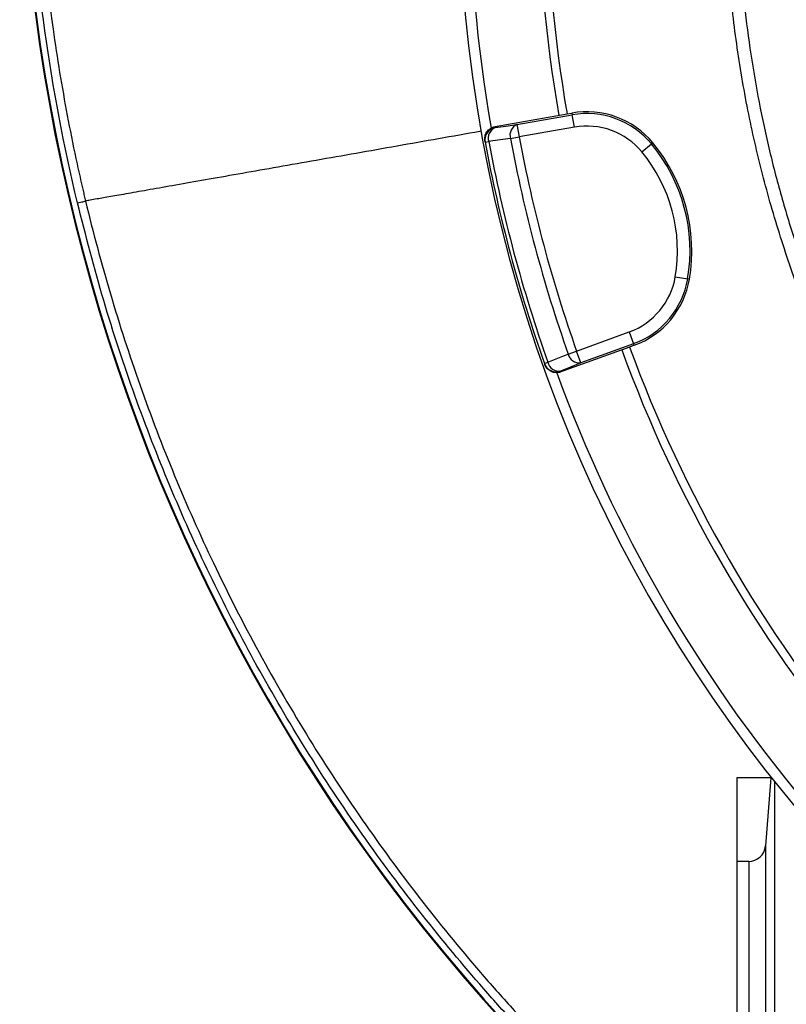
# Model space of a CAD drawing. Header units: millimetres. Extents: x 8 to 816, y 4 to 1104.
# Tile 2 of 16: x 8 to 192, y 235 to 471. Entities that reach past the tile are written whole.
import ezdxf

# ---------------------------------------------------------------- set-up
doc = ezdxf.new("R2010")
doc.units = ezdxf.units.MM

msp = doc.modelspace()

# ---------------------------------------------------------------- linework, layer by layer
at = {"color": 7, "linetype": 'Continuous', "lineweight": 25}
for p, q in [((121.99, 445.04), (139.22, 448.07)), ((139.22, 448.07), (140.39, 448.28)), ((140.39, 448.28), (140.46, 447.86)), ((127.23, 445.53), (140.46, 447.86)), ((140.98, 444.91), (140.46, 447.86)), ((121.99, 445.04), (122.04, 444.8)), ((127.23, 445.53), (127.75, 442.58)), ((140.98, 444.91), (127.75, 442.58)), ((119.56, 441.54), (119.61, 441.3)), ((119.61, 441.3), (120.47, 441.46)), ((125.67, 442.19), (127.75, 442.58)), ((159.75, 441.16), (159.43, 440.89)), ((157.12, 438.98), (159.43, 440.89)), ((165.13, 409.08), (168.09, 408.58)), ((168.5, 408.51), (168.09, 408.58)), ((141.5, 391.29), (154.12, 395.88)), ((154.12, 395.88), (155.14, 393.06)), ((154.17, 392.26), (137.74, 386.28)), ((155.14, 393.06), (142.52, 388.47)), ((155.29, 392.67), (154.17, 392.26)), ((155.29, 392.67), (155.14, 393.06)), ((139.5, 390.58), (141.5, 391.29)), ((142.52, 388.47), (141.5, 391.29)), ((133.81, 388.32), (134.63, 388.61)), ((133.81, 388.32), (133.89, 388.09)), ((137.66, 386.5), (137.74, 386.28)), ((179.87, 289.08), (179.87, 269.08)), ((187.99, 289.08), (179.87, 289.08)), ((187.99, 289.08), (186.68, 272.76)), ((187.99, 289.08), (188.14, 289.08)), ((188.87, 288.16), (188.87, 24.08)), ((186.68, 272.76), (186.68, 24.08)), ((179.87, 269.08), (179.87, 24.08)), ((182.69, 269.08), (179.87, 269.08)), ((182.69, 269.08), (182.69, 24.08))]:
    msp.add_line(p, q, dxfattribs=at)
at = {"color": 7, "linetype": 'Continuous', "lineweight": 25, "flags": 128}
for points in [[(122.04, 444.8), (124.58, 445.16), (127.23, 445.53)], [(125.67, 442.19), (121.47, 441.6), (120.47, 441.46)], [(134.63, 388.61), (138.57, 390.2), (139.5, 390.58)], [(142.52, 388.47), (140.04, 387.46), (137.66, 386.5)]]:
    msp.add_lwpolyline(points, dxfattribs=at)
at = {"color": 7, "linetype": 'Continuous', "lineweight": 25}
for centre, radius, start, end in [((451.61, 529.38), 443.4, 162.7757, 223.3649), ((451.61, 529.38), 443.23, 162.7762, 223.3648), ((459.87, 504.08), 344, 170.0636, 189.947), ((459.87, 504.08), 327.5, 170.0916, 189.9084), ((459.87, 504.08), 325.5, 170.0922, 189.9078), ((459.87, 504.08), 346.5, 181.5711, 259.1878), ((143.95, 428.07), 20.52, 39.6514, 100), ((143.95, 428.07), 20.1, 39.6514, 100), ((122.56, 441.85), 3, 99.983, 190.4357), ((123.12, 442.25), 2.77, 113.0972, 196.6441), ((128.32, 442.99), 2.77, 113.1027, 196.6642), ((143.95, 428.07), 17.1, 39.6514, 100), ((459.87, 504.08), 346, 190.4534, 199.5466), ((459.87, 504.08), 345.12, 190.4534, 199.5466), ((459.87, 504.08), 339.88, 190.4915, 199.5085), ((459.87, 504.08), 337.76, 190.4915, 199.5085), ((128.55, 415.3), 40.52, 350.3486, 39.6514), ((128.55, 415.3), 37.1, 350.3486, 39.6514), ((128.55, 415.3), 40.1, 350.3486, 39.6514), ((148.27, 411.95), 17.1, 290, 350.3486), ((148.27, 411.95), 20.1, 290, 350.3486), ((148.27, 411.95), 20.52, 290, 350.3486), ((459.87, 504.08), 327.5, 200.0916, 219.9084), ((459.87, 504.08), 325.5, 200.0922, 219.9078), ((142.19, 391.22), 2.77, 193.3358, 276.8973), ((136.63, 389.32), 3, 199.5643, 290.017), ((137.33, 389.25), 2.77, 193.3559, 276.9028), ((459.87, 504.08), 344, 200.0623, 219.9421), ((182.69, 273.08), 4, 270, 355.4261)]:
    msp.add_arc(centre, radius, start, end, dxfattribs=at)
at = {"color": 8, "linetype": 'Continuous', "lineweight": 25}
for points, knots in [([(218.19, 357.24), (215.29, 362.21), (209.48, 372.17), (201.94, 387.75), (195.51, 403.22), (190.18, 418.55), (185.85, 433.64), (182.33, 449.09), (179.66, 464.87), (177.88, 480.93), (177.02, 496.91), (177.07, 512.77), (177.99, 528.45), (179.79, 544.21), (182.51, 559.99), (186.15, 575.74), (190.64, 591.11), (195.94, 606.06), (202, 620.56), (208.92, 634.83), (216.71, 648.82), (225.36, 662.48), (235.46, 676.59), (247.21, 690.95), (260.72, 705.32), (274.21, 717.81), (287.4, 728.55), (300.06, 737.76), (313.33, 746.34), (327.2, 754.23), (341.63, 761.39), (354.96, 767.08), (367.02, 771.55), (377.62, 774.98), (385.98, 777.42), (390.8, 778.56), (392.08, 778.87)], [0, 0, 0, 0, 0.032588, 0.065206, 0.097794, 0.127373, 0.156975, 0.186554, 0.216993, 0.247458, 0.277898, 0.3075, 0.337126, 0.366728, 0.397193, 0.427682, 0.458146, 0.487749, 0.517375, 0.546978, 0.577441, 0.607929, 0.638392, 0.675564, 0.712781, 0.749952, 0.779452, 0.808975, 0.838475, 0.868829, 0.899207, 0.92956, 0.950765, 0.97197, 0.99257, 1, 1, 1, 1]), ([(23.97, 427.22), (23.97, 427.22), (25.76, 419.76), (29.72, 404.92), (36.84, 382.96), (45.07, 361.45), (54.56, 340.08), (65.32, 318.98), (77.24, 298.46), (90.05, 278.9), (103.69, 260.28), (115.84, 245.4), (126, 233.89), (134.89, 224.42), (145.27, 214.2), (157.23, 203.39), (168.69, 193.66), (176.43, 187.89), (179.87, 185.34)], [0, 0, 0, 0, 0, 0.078437, 0.156874, 0.235852, 0.313747, 0.395775, 0.477803, 0.556218, 0.634633, 0.713591, 0.752538, 0.791483, 0.846401, 0.901343, 0.956265, 1, 1, 1, 1]), ([(179.87, 182.69), (176.02, 185.62), (166.05, 193.2), (150.69, 206.39), (136.71, 219.69), (126.05, 230.9), (115.8, 242.4), (103.29, 257.55), (89.1, 276.75), (75.95, 296.77), (64.1, 317.11), (53.5, 337.73), (44.01, 358.83), (35.53, 380.74), (28.05, 403.32), (24.04, 418.95), (22.04, 426.76)], [0, 0, 0, 0, 0.048881, 0.126793, 0.204702, 0.244013, 0.283326, 0.360563, 0.442695, 0.524827, 0.60283, 0.680833, 0.759377, 0.836838, 0.918419, 1, 1, 1, 1])]:
    msp.add_open_spline(points, degree=3, knots=knots, dxfattribs=at)
at = {"color": 7, "linetype": 'Continuous', "lineweight": 25}
for points, knots in [([(340.79, 757.45), (339.34, 756.78), (334.36, 754.49), (326.07, 750.11), (315.88, 744.3), (305.88, 737.99), (296.06, 731.21), (286.51, 723.99), (276.61, 715.81), (266.46, 706.59), (256.18, 696.22), (246.4, 685.28), (237.83, 674.61), (230.38, 664.38), (223.92, 654.7), (217.86, 644.72), (212.16, 634.42), (206.86, 623.8), (201.97, 612.86), (197.55, 601.69), (193.65, 590.46), (190.26, 579.2), (187.37, 567.92), (184.94, 556.5), (182.98, 544.89), (181.5, 533.12), (180.51, 521.18), (180.03, 509.18), (180.07, 497.28), (180.61, 485.54), (181.62, 473.96), (183.12, 462.39), (185.11, 450.79), (187.61, 439.2), (190.64, 427.62), (194.16, 416.15), (197.96, 405.46), (201.92, 395.55), (205.96, 386.41), (210.33, 377.4), (215.21, 368.15), (218.83, 362.03), (220.75, 358.79)], [0, 0, 0, 0, 0.010225, 0.035026, 0.05987, 0.085208, 0.110591, 0.136114, 0.161684, 0.192648, 0.223696, 0.255, 0.286391, 0.311108, 0.335867, 0.360756, 0.385688, 0.411117, 0.436593, 0.462209, 0.487873, 0.51259, 0.537349, 0.562238, 0.58717, 0.6126, 0.638076, 0.663693, 0.689358, 0.714054, 0.738793, 0.763661, 0.788573, 0.813983, 0.839439, 0.865035, 0.890679, 0.911927, 0.933202, 0.954559, 0.975943, 1, 1, 1, 1]), ([(22.04, 426.76), (18.78, 440.44), (16.18, 454.19), (12.3, 481.82), (11.01, 495.7), (10.07, 516.63), (9.92, 523.62), (9.95, 534.13), (10, 537.64), (10.19, 544.67), (10.32, 548.18), (11.2, 565.68), (12.57, 579.55), (16.59, 607.06), (19.24, 620.69), (24.19, 640.95), (26, 647.67), (28.22, 655.2), (28.47, 656.03), (28.98, 657.7), (29.24, 658.54), (29.55, 659.58), (29.61, 659.79), (29.75, 660.21), (29.82, 660.41), (30.05, 661.03), (30.2, 661.44), (30.66, 662.68), (30.96, 663.51), (32.49, 667.63), (33.75, 670.93), (36.34, 677.5), (37.67, 680.78), (40.38, 687.28), (41.77, 690.52), (46.01, 700.17), (48.96, 706.53), (58.14, 725.41), (64.73, 737.71), (71.78, 749.74)], [0, 0, 0, 0, 0.125, 0.125, 0.25, 0.25, 0.3125, 0.3125, 0.34375, 0.34375, 0.375, 0.375, 0.5, 0.5, 0.625, 0.625, 0.6875, 0.6875, 0.695313, 0.695313, 0.703125, 0.703125, 0.705078, 0.705078, 0.707031, 0.707031, 0.710938, 0.710938, 0.71875, 0.71875, 0.75, 0.75, 0.78125, 0.78125, 0.8125, 0.8125, 0.875, 0.875, 1, 1, 1, 1]), ([(73.49, 748.74), (66.49, 736.78), (59.94, 724.56), (50.81, 705.8), (47.88, 699.47), (43.66, 689.88), (42.28, 686.67), (39.58, 680.2), (38.26, 676.95), (35.69, 670.42), (34.43, 667.14), (32.91, 663.04), (32.61, 662.22), (32.15, 660.99), (32, 660.58), (31.78, 659.97), (31.7, 659.76), (31.59, 659.45), (31.56, 659.35), (31.49, 659.14), (31.46, 659.04), (31.18, 658.1), (30.92, 657.28), (30.42, 655.61), (30.17, 654.78), (27.96, 647.3), (26.16, 640.62), (21.23, 620.49), (18.59, 606.95), (14.58, 579.61), (13.21, 565.83), (12.14, 544.96), (11.95, 537.97), (11.9, 523.99), (12.05, 517), (12.97, 496.09), (14.25, 482.21), (16.68, 464.93), (17.2, 461.47), (18.34, 454.58), (19.55, 447.7), (20.93, 440.85), (22.03, 435.73), (22.4, 434.03), (22.98, 431.47), (23.27, 430.2), (23.62, 428.71), (23.77, 428.07), (23.87, 427.65), (23.92, 427.43), (23.97, 427.22)], [0, 0, 0, 0, 0.125, 0.125, 0.1875, 0.1875, 0.21875, 0.21875, 0.25, 0.25, 0.28125, 0.28125, 0.289062, 0.289062, 0.292969, 0.292969, 0.294922, 0.294922, 0.295898, 0.295898, 0.296875, 0.296875, 0.304687, 0.304687, 0.3125, 0.3125, 0.375, 0.375, 0.5, 0.5, 0.625, 0.625, 0.6875, 0.6875, 0.75, 0.75, 0.875, 0.875, 0.90625, 0.90625, 0.9375, 0.96875, 0.96875, 0.984375, 0.984375, 0.992187, 0.996094, 0.998047, 0.998047, 1, 1, 1, 1]), ([(118.69, 443.92), (118.19, 443.83), (114.37, 443.16), (107.18, 441.89), (97.24, 440.14), (87.45, 438.41), (77.95, 436.74), (68.88, 435.14), (60.36, 433.64), (52.53, 432.26), (45.48, 431.01), (39.3, 429.92), (34.07, 429), (29.83, 428.25), (26.92, 427.74), (25, 427.4), (24.32, 427.28), (23.97, 427.22)], [0, 0, 0, 0, 0.011062, 0.083825, 0.157217, 0.231126, 0.305417, 0.379962, 0.454618, 0.529244, 0.6037, 0.677845, 0.751552, 0.824691, 0.897154, 0.948795, 1, 1, 1, 1]), ([(119.56, 441.54), (119.53, 441.73), (119.51, 441.93), (119.52, 442.32), (119.54, 442.52), (119.62, 442.91), (119.68, 443.09), (119.84, 443.45), (119.94, 443.63), (120.16, 443.95), (120.29, 444.1), (120.57, 444.38), (120.73, 444.5), (121.06, 444.71), (121.24, 444.8), (121.61, 444.95), (121.8, 445), (121.99, 445.04)], [0, 0, 0, 0, 0.125, 0.125, 0.25, 0.25, 0.375, 0.375, 0.5, 0.5, 0.625, 0.625, 0.75, 0.75, 0.875, 0.875, 1, 1, 1, 1]), ([(22.04, 426.76), (22.28, 426.82), (22.51, 426.87), (22.95, 426.98), (23.16, 427.02), (23.51, 427.11), (23.65, 427.14), (23.87, 427.2), (23.95, 427.21), (23.97, 427.22)], [0, 0, 0, 0, 0.25, 0.25, 0.5, 0.5, 0.75, 0.75, 1, 1, 1, 1]), ([(137.74, 386.28), (137.55, 386.21), (137.36, 386.16), (136.97, 386.1), (136.77, 386.09), (136.38, 386.11), (136.18, 386.14), (135.8, 386.23), (135.61, 386.3), (135.26, 386.47), (135.09, 386.57), (134.77, 386.8), (134.62, 386.94), (134.36, 387.23), (134.24, 387.39), (134.04, 387.73), (133.95, 387.91), (133.89, 388.09)], [0, 0, 0, 0, 0.125, 0.125, 0.25, 0.25, 0.375, 0.375, 0.5, 0.5, 0.625, 0.625, 0.75, 0.75, 0.875, 0.875, 1, 1, 1, 1])]:
    msp.add_open_spline(points, degree=3, knots=knots, dxfattribs=at)

doc.saveas('drawing.dxf')
